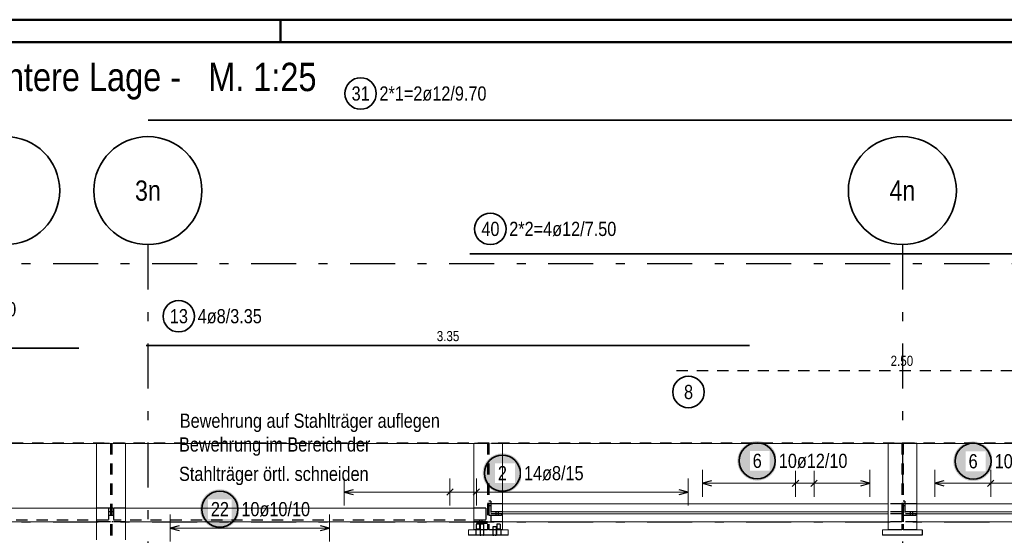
# Model space of a CAD drawing. Header units: millimetres. Extents: x -4 to 113, y -17 to 52.
# Tile 32 of 91: x 7.6 to 18.54, y 36.32 to 42.05. Entities that reach past the tile are written whole.
import ezdxf
from ezdxf.enums import TextEntityAlignment as Align

# ---------------------------------------------------------------- set-up
doc = ezdxf.new("R2010")
doc.units = ezdxf.units.MM
doc.linetypes.add('DASHDOTX2', pattern=[2, 1, -0.5, 0, -0.5])
doc.linetypes.add('HIDDEN', pattern=[0.375, 0.25, -0.125])
for name, color, linetype, lineweight in [('Achsen', 7, 'Continuous', 20), ('Mattenbewehrung', 7, 'Continuous', 20), ('Schraffuren', 7, 'Continuous', 20), ('Stabstahl', 7, 'Continuous', 20)]:
    doc.layers.add(name, color=color, linetype=linetype, lineweight=lineweight)
doc.styles.add('Arial Narrow', font='ARIALN.TTF')

msp = doc.modelspace()

# ---------------------------------------------------------------- hatches: boundary and pattern name
at = {"layer": 'Mattenbewehrung', "lineweight": 25, "true_color": 0xffffff}
msp.add_hatch(color=7, dxfattribs=at).paths.add_polyline_path([(13.184334, 37.011057), (13.184199, 37.018735), (13.183798, 37.026403), (13.183128, 37.034053), (13.182192, 37.041675), (13.180991, 37.04926), (13.179526, 37.056798), (13.177799, 37.06428), (13.175811, 37.071697), (13.173566, 37.079041), (13.171066, 37.086301), (13.168314, 37.09347), (13.165314, 37.100539), (13.162068, 37.107499), (13.158582, 37.114341), (13.154859, 37.121057), (13.150904, 37.127639), (13.146722, 37.134079), (13.142317, 37.14037), (13.137696, 37.146503), (13.132863, 37.15247), (13.127825, 37.158266), (13.122588, 37.163882), (13.117158, 37.169312), (13.111542, 37.174549), (13.105747, 37.179587), (13.099779, 37.184419), (13.093646, 37.189041), (13.087356, 37.193445), (13.080916, 37.197628), (13.074334, 37.201583), (13.067617, 37.205305), (13.060775, 37.208792), (13.053816, 37.212037), (13.046747, 37.215037), (13.039578, 37.217789), (13.032317, 37.220289), (13.024974, 37.222535), (13.017556, 37.224522), (13.010074, 37.226249), (13.002536, 37.227715), (12.994952, 37.228916), (12.98733, 37.229852), (12.97968, 37.230521), (12.972011, 37.230923), (12.964334, 37.231057), (12.956656, 37.230923), (12.948987, 37.230521), (12.941337, 37.229852), (12.933715, 37.228916), (12.926131, 37.227715), (12.918593, 37.226249), (12.911111, 37.224522), (12.903693, 37.222535), (12.89635, 37.220289), (12.889089, 37.217789), (12.88192, 37.215037), (12.874851, 37.212037), (12.867892, 37.208792), (12.86105, 37.205305), (12.854334, 37.201583), (12.847751, 37.197628), (12.841311, 37.193445), (12.835021, 37.189041), (12.828888, 37.184419), (12.82292, 37.179587), (12.817125, 37.174549), (12.811509, 37.169312), (12.806079, 37.163882), (12.800842, 37.158266), (12.795804, 37.15247), (12.790971, 37.146503), (12.78635, 37.14037), (12.781945, 37.134079), (12.777763, 37.127639), (12.773808, 37.121057), (12.770085, 37.114341), (12.766599, 37.107499), (12.763354, 37.100539), (12.760353, 37.09347), (12.757601, 37.086301), (12.755101, 37.079041), (12.752856, 37.071697), (12.750868, 37.06428), (12.749141, 37.056798), (12.747676, 37.04926), (12.746475, 37.041675), (12.745539, 37.034053), (12.744869, 37.026403), (12.744468, 37.018735), (12.744334, 37.011057), (12.744468, 37.003379), (12.744869, 36.995711), (12.745539, 36.988061), (12.746475, 36.980439), (12.747676, 36.972854), (12.749141, 36.965316), (12.750868, 36.957834), (12.752856, 36.950417), (12.755101, 36.943073), (12.757601, 36.935813), (12.760353, 36.928644), (12.763354, 36.921575), (12.766599, 36.914615), (12.770085, 36.907773), (12.773808, 36.901057), (12.777763, 36.894475), (12.781945, 36.888035), (12.78635, 36.881744), (12.790971, 36.875611), (12.795804, 36.869644), (12.800842, 36.863848), (12.806079, 36.858232), (12.811509, 36.852802), (12.817125, 36.847565), (12.82292, 36.842527), (12.828888, 36.837695), (12.835021, 36.833073), (12.841311, 36.828669), (12.847751, 36.824486), (12.854334, 36.820531), (12.86105, 36.816809), (12.867892, 36.813322), (12.874851, 36.810077), (12.88192, 36.807077), (12.889089, 36.804325), (12.89635, 36.801825), (12.903693, 36.799579), (12.911111, 36.797592), (12.918593, 36.795865), (12.926131, 36.794399), (12.933715, 36.793198), (12.941337, 36.792262), (12.948987, 36.791593), (12.956656, 36.791191), (12.964334, 36.791057), (12.972011, 36.791191), (12.97968, 36.791593), (12.98733, 36.792262), (12.994952, 36.793198), (13.002536, 36.794399), (13.010074, 36.795865), (13.017556, 36.797592), (13.024974, 36.799579), (13.032317, 36.801825), (13.039578, 36.804325), (13.046747, 36.807077), (13.053816, 36.810077), (13.060775, 36.813322), (13.067617, 36.816809), (13.074334, 36.820531), (13.080916, 36.824486), (13.087356, 36.828669), (13.093646, 36.833073), (13.099779, 36.837695), (13.105747, 36.842527), (13.111542, 36.847565), (13.117158, 36.852802), (13.122588, 36.858232), (13.127825, 36.863848), (13.132863, 36.869644), (13.137696, 36.875611), (13.142317, 36.881744), (13.146722, 36.888035), (13.150904, 36.894475), (13.154859, 36.901057), (13.158582, 36.907773), (13.162068, 36.914615), (13.165314, 36.921575), (13.168314, 36.928644), (13.171066, 36.935813), (13.173566, 36.943073), (13.175811, 36.950417), (13.177799, 36.957834), (13.179526, 36.965316), (13.180991, 36.972854), (13.182192, 36.980439), (13.183128, 36.988061), (13.183798, 36.995711)])
at = {"layer": 'Schraffuren', "lineweight": 25, "true_color": 0xffffff}
for points in [[(16.014753, 37.1479), (16.014619, 37.155578), (16.014217, 37.163246), (16.013548, 37.170896), (16.012612, 37.178518), (16.011411, 37.186102), (16.009946, 37.19364), (16.008218, 37.201123), (16.006231, 37.20854), (16.003986, 37.215883), (16.001485, 37.223144), (15.998734, 37.230313), (15.995733, 37.237382), (15.992488, 37.244341), (15.989002, 37.251183), (15.985279, 37.2579), (15.981324, 37.264482), (15.977141, 37.270922), (15.972737, 37.277212), (15.968115, 37.283345), (15.963283, 37.289313), (15.958245, 37.295108), (15.953008, 37.300725), (15.947578, 37.306154), (15.941962, 37.311392), (15.936166, 37.31643), (15.930199, 37.321262), (15.924066, 37.325883), (15.917776, 37.330288), (15.911335, 37.33447), (15.904753, 37.338425), (15.898037, 37.342148), (15.891195, 37.345634), (15.884235, 37.34888), (15.877167, 37.35188), (15.869998, 37.354632), (15.862737, 37.357132), (15.855393, 37.359377), (15.847976, 37.361365), (15.840494, 37.363092), (15.832956, 37.364557), (15.825371, 37.365759), (15.817749, 37.366695), (15.8101, 37.367364), (15.802431, 37.367766), (15.794753, 37.3679), (15.787075, 37.367766), (15.779407, 37.367364), (15.771757, 37.366695), (15.764135, 37.365759), (15.75655, 37.364557), (15.749013, 37.363092), (15.74153, 37.361365), (15.734113, 37.359377), (15.726769, 37.357132), (15.719509, 37.354632), (15.71234, 37.35188), (15.705271, 37.34888), (15.698311, 37.345634), (15.691469, 37.342148), (15.684753, 37.338425), (15.678171, 37.33447), (15.671731, 37.330288), (15.66544, 37.325883), (15.659308, 37.321262), (15.65334, 37.31643), (15.647544, 37.311392), (15.641928, 37.306154), (15.636498, 37.300725), (15.631261, 37.295108), (15.626223, 37.289313), (15.621391, 37.283345), (15.616769, 37.277212), (15.612365, 37.270922), (15.608183, 37.264482), (15.604228, 37.2579), (15.600505, 37.251183), (15.597018, 37.244341), (15.593773, 37.237382), (15.590773, 37.230313), (15.588021, 37.223144), (15.585521, 37.215883), (15.583276, 37.20854), (15.581288, 37.201123), (15.579561, 37.19364), (15.578095, 37.186102), (15.576894, 37.178518), (15.575958, 37.170896), (15.575289, 37.163246), (15.574887, 37.155578), (15.574753, 37.1479), (15.574887, 37.140222), (15.575289, 37.132553), (15.575958, 37.124903), (15.576894, 37.117282), (15.578095, 37.109697), (15.579561, 37.102159), (15.581288, 37.094677), (15.583276, 37.08726), (15.585521, 37.079916), (15.588021, 37.072655), (15.590773, 37.065486), (15.593773, 37.058418), (15.597018, 37.051458), (15.600505, 37.044616), (15.604228, 37.0379), (15.608183, 37.031317), (15.612365, 37.024877), (15.616769, 37.018587), (15.621391, 37.012454), (15.626223, 37.006486), (15.631261, 37.000691), (15.636498, 36.995075), (15.641928, 36.989645), (15.647544, 36.984408), (15.65334, 36.97937), (15.659308, 36.974537), (15.66544, 36.969916), (15.671731, 36.965511), (15.678171, 36.961329), (15.684753, 36.957374), (15.691469, 36.953651), (15.698311, 36.950165), (15.705271, 36.94692), (15.71234, 36.943919), (15.719509, 36.941167), (15.726769, 36.938667), (15.734113, 36.936422), (15.74153, 36.934435), (15.749013, 36.932707), (15.75655, 36.931242), (15.764135, 36.930041), (15.771757, 36.929105), (15.779407, 36.928436), (15.787075, 36.928034), (15.794753, 36.9279), (15.802431, 36.928034), (15.8101, 36.928436), (15.817749, 36.929105), (15.825371, 36.930041), (15.832956, 36.931242), (15.840494, 36.932707), (15.847976, 36.934435), (15.855393, 36.936422), (15.862737, 36.938667), (15.869998, 36.941167), (15.877167, 36.943919), (15.884235, 36.94692), (15.891195, 36.950165), (15.898037, 36.953651), (15.904753, 36.957374), (15.911335, 36.961329), (15.917776, 36.965511), (15.924066, 36.969916), (15.930199, 36.974537), (15.936166, 36.97937), (15.941962, 36.984408), (15.947578, 36.989645), (15.953008, 36.995075), (15.958245, 37.000691), (15.963283, 37.006486), (15.968115, 37.012454), (15.972737, 37.018587), (15.977141, 37.024877), (15.981324, 37.031317), (15.985279, 37.0379), (15.989002, 37.044616), (15.992488, 37.051458), (15.995733, 37.058418), (15.998734, 37.065486), (16.001485, 37.072655), (16.003986, 37.079916), (16.006231, 37.08726), (16.008218, 37.094677), (16.009946, 37.102159), (16.011411, 37.109697), (16.012612, 37.117282), (16.013548, 37.124903), (16.014217, 37.132553)], [(18.412567, 37.143223), (18.412433, 37.150901), (18.412031, 37.158569), (18.411362, 37.166219), (18.410426, 37.173841), (18.409225, 37.181426), (18.40776, 37.188964), (18.406032, 37.196446), (18.404045, 37.203863), (18.401799, 37.211207), (18.399299, 37.218467), (18.396547, 37.225636), (18.393547, 37.232705), (18.390302, 37.239665), (18.386816, 37.246507), (18.383093, 37.253223), (18.379138, 37.259805), (18.374955, 37.266245), (18.370551, 37.272536), (18.365929, 37.278668), (18.361097, 37.284636), (18.356059, 37.290432), (18.350822, 37.296048), (18.345392, 37.301478), (18.339776, 37.306715), (18.33398, 37.311753), (18.328013, 37.316585), (18.32188, 37.321207), (18.315589, 37.325611), (18.309149, 37.329794), (18.302567, 37.333749), (18.295851, 37.337471), (18.289009, 37.340958), (18.282049, 37.344203), (18.27498, 37.347203), (18.267811, 37.349955), (18.260551, 37.352455), (18.253207, 37.354701), (18.24579, 37.356688), (18.238308, 37.358415), (18.23077, 37.359881), (18.223185, 37.361082), (18.215563, 37.362018), (18.207913, 37.362687), (18.200245, 37.363089), (18.192567, 37.363223), (18.184889, 37.363089), (18.177221, 37.362687), (18.169571, 37.362018), (18.161949, 37.361082), (18.154364, 37.359881), (18.146826, 37.358415), (18.139344, 37.356688), (18.131927, 37.354701), (18.124583, 37.352455), (18.117323, 37.349955), (18.110154, 37.347203), (18.103085, 37.344203), (18.096125, 37.340958), (18.089283, 37.337471), (18.082567, 37.333749), (18.075985, 37.329794), (18.069545, 37.325611), (18.063254, 37.321207), (18.057122, 37.316585), (18.051154, 37.311753), (18.045358, 37.306715), (18.039742, 37.301478), (18.034312, 37.296048), (18.029075, 37.290432), (18.024037, 37.284636), (18.019205, 37.278668), (18.014583, 37.272536), (18.010179, 37.266245), (18.005996, 37.259805), (18.002041, 37.253223), (17.998319, 37.246507), (17.994832, 37.239665), (17.991587, 37.232705), (17.988587, 37.225636), (17.985835, 37.218467), (17.983335, 37.211207), (17.981089, 37.203863), (17.979102, 37.196446), (17.977375, 37.188964), (17.975909, 37.181426), (17.974708, 37.173841), (17.973772, 37.166219), (17.973103, 37.158569), (17.972701, 37.150901), (17.972567, 37.143223), (17.972701, 37.135545), (17.973103, 37.127877), (17.973772, 37.120227), (17.974708, 37.112605), (17.975909, 37.10502), (17.977375, 37.097482), (17.979102, 37.09), (17.981089, 37.082583), (17.983335, 37.075239), (17.985835, 37.067979), (17.988587, 37.060809), (17.991587, 37.053741), (17.994832, 37.046781), (17.998319, 37.039939), (18.002041, 37.033223), (18.005996, 37.026641), (18.010179, 37.020201), (18.014583, 37.01391), (18.019205, 37.007777), (18.024037, 37.00181), (18.029075, 36.996014), (18.034312, 36.990398), (18.039742, 36.984968), (18.045358, 36.979731), (18.051154, 36.974693), (18.057122, 36.969861), (18.063254, 36.965239), (18.069545, 36.960835), (18.075985, 36.956652), (18.082567, 36.952697), (18.089283, 36.948974), (18.096125, 36.945488), (18.103085, 36.942243), (18.110154, 36.939242), (18.117323, 36.936491), (18.124583, 36.933991), (18.131927, 36.931745), (18.139344, 36.929758), (18.146826, 36.92803), (18.154364, 36.926565), (18.161949, 36.925364), (18.169571, 36.924428), (18.177221, 36.923759), (18.184889, 36.923357), (18.192567, 36.923223), (18.200245, 36.923357), (18.207913, 36.923759), (18.215563, 36.924428), (18.223185, 36.925364), (18.23077, 36.926565), (18.238308, 36.92803), (18.24579, 36.929758), (18.253207, 36.931745), (18.260551, 36.933991), (18.267811, 36.936491), (18.27498, 36.939242), (18.282049, 36.942243), (18.289009, 36.945488), (18.295851, 36.948974), (18.302567, 36.952697), (18.309149, 36.956652), (18.315589, 36.960835), (18.32188, 36.965239), (18.328013, 36.969861), (18.33398, 36.974693), (18.339776, 36.979731), (18.345392, 36.984968), (18.350822, 36.990398), (18.356059, 36.996014), (18.361097, 37.00181), (18.365929, 37.007777), (18.370551, 37.01391), (18.374955, 37.020201), (18.379138, 37.026641), (18.383093, 37.033223), (18.386816, 37.039939), (18.390302, 37.046781), (18.393547, 37.053741), (18.396547, 37.060809), (18.399299, 37.067979), (18.401799, 37.075239), (18.404045, 37.082583), (18.406032, 37.09), (18.40776, 37.097482), (18.409225, 37.10502), (18.410426, 37.112605), (18.411362, 37.120227), (18.412031, 37.127877)], [(10.045743, 36.611285), (10.045609, 36.618963), (10.045207, 36.626631), (10.044538, 36.634281), (10.043602, 36.641903), (10.042401, 36.649487), (10.040936, 36.657025), (10.039208, 36.664508), (10.037221, 36.671925), (10.034976, 36.679269), (10.032475, 36.686529), (10.029724, 36.693698), (10.026723, 36.700767), (10.023478, 36.707727), (10.019992, 36.714569), (10.016269, 36.721285), (10.012314, 36.727867), (10.008131, 36.734307), (10.003727, 36.740598), (9.999105, 36.74673), (9.994273, 36.752698), (9.989235, 36.758494), (9.983998, 36.76411), (9.978568, 36.76954), (9.972952, 36.774777), (9.967156, 36.779815), (9.961189, 36.784647), (9.955056, 36.789269), (9.948766, 36.793673), (9.942325, 36.797855), (9.935743, 36.80181), (9.929027, 36.805533), (9.922185, 36.80902), (9.915225, 36.812265), (9.908157, 36.815265), (9.900988, 36.818017), (9.893727, 36.820517), (9.886383, 36.822762), (9.878966, 36.82475), (9.871484, 36.826477), (9.863946, 36.827943), (9.856361, 36.829144), (9.848739, 36.83008), (9.84109, 36.830749), (9.833421, 36.831151), (9.825743, 36.831285), (9.818065, 36.831151), (9.810397, 36.830749), (9.802747, 36.83008), (9.795125, 36.829144), (9.78754, 36.827943), (9.780003, 36.826477), (9.77252, 36.82475), (9.765103, 36.822762), (9.757759, 36.820517), (9.750499, 36.818017), (9.74333, 36.815265), (9.736261, 36.812265), (9.729301, 36.80902), (9.722459, 36.805533), (9.715743, 36.80181), (9.709161, 36.797855), (9.702721, 36.793673), (9.69643, 36.789269), (9.690298, 36.784647), (9.68433, 36.779815), (9.678534, 36.774777), (9.672918, 36.76954), (9.667488, 36.76411), (9.662251, 36.758494), (9.657213, 36.752698), (9.652381, 36.74673), (9.647759, 36.740598), (9.643355, 36.734307), (9.639172, 36.727867), (9.635217, 36.721285), (9.631495, 36.714569), (9.628008, 36.707727), (9.624763, 36.700767), (9.621763, 36.693698), (9.619011, 36.686529), (9.616511, 36.679269), (9.614266, 36.671925), (9.612278, 36.664508), (9.610551, 36.657025), (9.609085, 36.649487), (9.607884, 36.641903), (9.606948, 36.634281), (9.606279, 36.626631), (9.605877, 36.618963), (9.605743, 36.611285), (9.605877, 36.603607), (9.606279, 36.595938), (9.606948, 36.588289), (9.607884, 36.580667), (9.609085, 36.573082), (9.610551, 36.565544), (9.612278, 36.558062), (9.614266, 36.550645), (9.616511, 36.543301), (9.619011, 36.53604), (9.621763, 36.528871), (9.624763, 36.521803), (9.628008, 36.514843), (9.631495, 36.508001), (9.635217, 36.501285), (9.639172, 36.494703), (9.643355, 36.488262), (9.647759, 36.481972), (9.652381, 36.475839), (9.657213, 36.469872), (9.662251, 36.464076), (9.667488, 36.45846), (9.672918, 36.45303), (9.678534, 36.447793), (9.68433, 36.442755), (9.690298, 36.437923), (9.69643, 36.433301), (9.702721, 36.428897), (9.709161, 36.424714), (9.715743, 36.420759), (9.722459, 36.417036), (9.729301, 36.41355), (9.736261, 36.410305), (9.74333, 36.407304), (9.750499, 36.404552), (9.757759, 36.402052), (9.765103, 36.399807), (9.77252, 36.39782), (9.780003, 36.396092), (9.78754, 36.394627), (9.795125, 36.393426), (9.802747, 36.39249), (9.810397, 36.391821), (9.818065, 36.391419), (9.825743, 36.391285), (9.833421, 36.391419), (9.84109, 36.391821), (9.848739, 36.39249), (9.856361, 36.393426), (9.863946, 36.394627), (9.871484, 36.396092), (9.878966, 36.39782), (9.886383, 36.399807), (9.893727, 36.402052), (9.900988, 36.404552), (9.908157, 36.407304), (9.915225, 36.410305), (9.922185, 36.41355), (9.929027, 36.417036), (9.935743, 36.420759), (9.942325, 36.424714), (9.948766, 36.428897), (9.955056, 36.433301), (9.961189, 36.437923), (9.967156, 36.442755), (9.972952, 36.447793), (9.978568, 36.45303), (9.983998, 36.45846), (9.989235, 36.464076), (9.994273, 36.469872), (9.999105, 36.475839), (10.003727, 36.481972), (10.008131, 36.488262), (10.012314, 36.494703), (10.016269, 36.501285), (10.019992, 36.508001), (10.023478, 36.514843), (10.026723, 36.521803), (10.029724, 36.528871), (10.032475, 36.53604), (10.034976, 36.543301), (10.037221, 36.550645), (10.039208, 36.558062), (10.040936, 36.565544), (10.042401, 36.573082), (10.043602, 36.580667), (10.044538, 36.588289), (10.045207, 36.595938)]]:
    msp.add_hatch(color=7, dxfattribs=at).paths.add_polyline_path(points)

# ---------------------------------------------------------------- linework, layer by layer
at = {"color": 4, "linetype": 'Continuous', "lineweight": 50}
for p, q in [((105, 42.05), (0, 42.05)), ((104.75, 41.8), (1, 41.8))]:
    msp.add_line(p, q, dxfattribs=at)
at = {"color": 4, "linetype": 'Continuous', "lineweight": 50, "ltscale": 0.2}
msp.add_line((10.5, 42.05), (10.5, 41.8), dxfattribs=at)
at = {"color": 7, "linetype": 'Continuous', "lineweight": 18}
for p, q in [((8.45775, 37.340203), (4.76523, 37.340203)), ((8.45775, 37.344906), (8.45775, 36.270202)), ((8.77775, 37.344906), (8.77775, 36.270202)), ((12.646957, 37.344906), (12.646957, 36.380203)), ((17.248144, 37.340203), (12.966957, 37.340203)), ((17.248144, 37.344906), (17.248144, 36.380203)), ((17.568144, 37.344906), (17.568144, 36.380203)), ((21.848144, 37.340203), (17.568144, 37.340203)), ((17.248144, 36.670203), (12.966957, 36.670203)), ((21.848144, 36.670203), (17.568144, 36.670203)), ((8.45775, 36.620203), (4.74623, 36.620203)), ((17.248144, 36.581242), (12.966957, 36.581222)), ((17.248144, 36.559203), (12.966957, 36.559203)), ((21.848144, 36.581264), (17.568144, 36.581244)), ((21.848144, 36.559203), (17.568144, 36.559203)), ((8.45775, 36.470203), (4.74623, 36.470203)), ((17.248144, 36.470203), (12.966957, 36.470203)), ((21.848144, 36.470203), (17.568144, 36.470203)), ((12.646957, 36.380203), (12.586957, 36.380203)), ((12.586957, 36.380203), (12.586957, 36.320203)), ((13.026957, 36.380203), (12.966957, 36.380203)), ((13.026957, 36.380203), (13.026957, 36.320203)), ((17.248144, 36.380203), (17.187417, 36.380203)), ((17.187417, 36.380203), (17.187417, 36.320203)), ((17.627417, 36.380203), (17.568144, 36.380203))]:
    msp.add_line(p, q, dxfattribs=at)
at = {"color": 3, "linetype": 'HIDDEN', "lineweight": 25, "ltscale": 0.5}
for p, q in [((8.60025, 37.340203), (8.45775, 37.340203)), ((8.60025, 37.344906), (8.60025, 37.340203)), ((8.61025, 37.344906), (8.61025, 36.270202)), ((8.62525, 37.344906), (8.62525, 36.270202)), ((8.63525, 37.344906), (8.63525, 37.340203)), ((8.77775, 37.340203), (8.63525, 37.340203)), ((12.779457, 37.340203), (12.646957, 37.340203)), ((12.779457, 37.344906), (12.779457, 37.340203)), ((12.799457, 37.344906), (12.799457, 36.380203)), ((12.814457, 37.344906), (12.814457, 36.380203)), ((12.834457, 37.344906), (12.834457, 37.340203)), ((12.966957, 37.340203), (12.834457, 37.340203)), ((17.401044, 37.340203), (17.248144, 37.340203)), ((17.400644, 37.344906), (17.400644, 36.380203)), ((17.401044, 37.344906), (17.401044, 37.340203)), ((17.415244, 37.344906), (17.415244, 37.340203)), ((17.568144, 37.340203), (17.415244, 37.340203)), ((17.415644, 37.344906), (17.415644, 36.380203)), ((12.814457, 36.672203), (12.799457, 36.672203)), ((12.814457, 36.646203), (12.799457, 36.646203)), ((12.834457, 36.699203), (12.814457, 36.699203)), ((12.834457, 36.672203), (12.814457, 36.672203)), ((12.834457, 36.646203), (12.814457, 36.646203)), ((12.834457, 36.699203), (12.834457, 36.539203)), ((12.966957, 36.670203), (12.834457, 36.670203)), ((17.401044, 36.670203), (17.248144, 36.670203)), ((17.415644, 36.672203), (17.400644, 36.672203)), ((17.415644, 36.646203), (17.400644, 36.646203)), ((17.401044, 36.670203), (17.401044, 36.581203)), ((17.568144, 36.670203), (17.415244, 36.670203)), ((17.415244, 36.670203), (17.415244, 36.581203)), ((17.435644, 36.699203), (17.415644, 36.699203)), ((17.435644, 36.672203), (17.415644, 36.672203)), ((17.435644, 36.646203), (17.415644, 36.646203)), ((17.435644, 36.699203), (17.435644, 36.539203)), ((8.59025, 36.620203), (8.45775, 36.620203)), ((8.59025, 36.620203), (8.59025, 36.487203)), ((8.61025, 36.620203), (8.59025, 36.620203)), ((8.61025, 36.581202), (8.59025, 36.581201)), ((8.61025, 36.539202), (8.59025, 36.539201)), ((8.62525, 36.581202), (8.61025, 36.581202)), ((8.62525, 36.539202), (8.61025, 36.539202)), ((8.64525, 36.620203), (8.62525, 36.620203)), ((8.64525, 36.581202), (8.62525, 36.581202)), ((8.64525, 36.539202), (8.62525, 36.539202)), ((8.64525, 36.620203), (8.64525, 36.487203)), ((8.77775, 36.620203), (8.64525, 36.620203)), ((12.779457, 36.620203), (12.646957, 36.620203)), ((12.779457, 36.620203), (12.779457, 36.470203)), ((12.834457, 36.539221), (12.814457, 36.539221)), ((12.966957, 36.581222), (12.834457, 36.581221)), ((12.954457, 36.559203), (12.834457, 36.559203)), ((12.954457, 36.539222), (12.834457, 36.539221)), ((12.834457, 36.539203), (12.834457, 36.470203)), ((12.891457, 36.581203), (12.891457, 36.559203)), ((12.891457, 36.559203), (12.891457, 36.539203)), ((12.917457, 36.581203), (12.917457, 36.559203)), ((12.917457, 36.559203), (12.917457, 36.539203)), ((12.966957, 36.559203), (12.954457, 36.559203)), ((12.954457, 36.559203), (12.954457, 36.539203)), ((17.401044, 36.581243), (17.248144, 36.581242)), ((17.401044, 36.559203), (17.248144, 36.559203)), ((17.401044, 36.581203), (17.401044, 36.559203)), ((17.401044, 36.559203), (17.401044, 36.470203)), ((17.568144, 36.581244), (17.415244, 36.581243)), ((17.415244, 36.581203), (17.415244, 36.559203)), ((17.568144, 36.559203), (17.415244, 36.559203)), ((17.415244, 36.559203), (17.415244, 36.470203)), ((17.435644, 36.539243), (17.415644, 36.539243)), ((17.555644, 36.539243), (17.435644, 36.539243)), ((17.492644, 36.581203), (17.492644, 36.559203)), ((17.492644, 36.559203), (17.492644, 36.539203)), ((17.518644, 36.581203), (17.518644, 36.559203)), ((17.518644, 36.559203), (17.518644, 36.539203)), ((17.555644, 36.559203), (17.555644, 36.539203)), ((8.59025, 36.487203), (4.72623, 36.487203)), ((8.59025, 36.470203), (8.45775, 36.470203)), ((8.61025, 36.470203), (8.59025, 36.470203)), ((8.64525, 36.470203), (8.62525, 36.470203)), ((8.77775, 36.470203), (8.64525, 36.470203)), ((12.679457, 36.470203), (12.646957, 36.470203)), ((12.674081, 36.444203), (12.672609, 36.444203)), ((12.672609, 36.444203), (12.672609, 36.390203)), ((12.678274, 36.444203), (12.674081, 36.444203)), ((12.684548, 36.444203), (12.678274, 36.444203)), ((12.779457, 36.470203), (12.679457, 36.470203)), ((12.679457, 36.470203), (12.679457, 36.450203)), ((12.799457, 36.450203), (12.679457, 36.450203)), ((12.69195, 36.444203), (12.684548, 36.444203)), ((12.699351, 36.444203), (12.69195, 36.444203)), ((12.705625, 36.444203), (12.699351, 36.444203)), ((12.709818, 36.444203), (12.705625, 36.444203)), ((12.708818, 36.487203), (12.708818, 36.470203)), ((12.708818, 36.470203), (12.708818, 36.450203)), ((12.71129, 36.444203), (12.709818, 36.444203)), ((12.71129, 36.444203), (12.71129, 36.390203)), ((12.719089, 36.444203), (12.717617, 36.444203)), ((12.717617, 36.444203), (12.717617, 36.320202)), ((12.723282, 36.444203), (12.719089, 36.444203)), ((12.729556, 36.444203), (12.723282, 36.444203)), ((12.736958, 36.444203), (12.729556, 36.444203)), ((12.734818, 36.487203), (12.734818, 36.470203)), ((12.734818, 36.470203), (12.734818, 36.450203)), ((12.744359, 36.444203), (12.736958, 36.444203)), ((12.750633, 36.444203), (12.744359, 36.444203)), ((12.754826, 36.444203), (12.750633, 36.444203)), ((12.756298, 36.444203), (12.754826, 36.444203)), ((12.756298, 36.444203), (12.756298, 36.320202)), ((12.799457, 36.470203), (12.779457, 36.470203)), ((12.966957, 36.470203), (12.834457, 36.470203)), ((12.904081, 36.444203), (12.902609, 36.444203)), ((12.902609, 36.444203), (12.902609, 36.390203)), ((12.908274, 36.444203), (12.904081, 36.444203)), ((12.914548, 36.444203), (12.908274, 36.444203)), ((12.92195, 36.444203), (12.914548, 36.444203)), ((12.929351, 36.444203), (12.92195, 36.444203)), ((12.935625, 36.444203), (12.929351, 36.444203)), ((12.939818, 36.444203), (12.935625, 36.444203)), ((12.94129, 36.444203), (12.939818, 36.444203)), ((12.94129, 36.444203), (12.94129, 36.390203)), ((17.401044, 36.470203), (17.248144, 36.470203)), ((17.568144, 36.470203), (17.415244, 36.470203)), ((12.763457, 36.380203), (12.646957, 36.380203)), ((12.66795, 36.380203), (12.66795, 36.320203)), ((12.674081, 36.390203), (12.672609, 36.390203)), ((12.678274, 36.390203), (12.674081, 36.390203)), ((12.684548, 36.390203), (12.678274, 36.390203)), ((12.69195, 36.390203), (12.684548, 36.390203)), ((12.699351, 36.390203), (12.69195, 36.390203)), ((12.705625, 36.390203), (12.699351, 36.390203)), ((12.709818, 36.390203), (12.705625, 36.390203)), ((12.71129, 36.390203), (12.709818, 36.390203)), ((12.715957, 36.380203), (12.715958, 36.320203)), ((12.717617, 36.320215), (12.719089, 36.320214)), ((12.719089, 36.320206), (12.723282, 36.320206)), ((12.750633, 36.320206), (12.754826, 36.320206)), ((12.754826, 36.320212), (12.756298, 36.320212)), ((12.754826, 36.320206), (12.756298, 36.320205)), ((12.774582, 36.380203), (12.763457, 36.380203)), ((12.784618, 36.380203), (12.774582, 36.380203)), ((12.792582, 36.380203), (12.784618, 36.380203)), ((12.797695, 36.380203), (12.792582, 36.380203)), ((12.799457, 36.380203), (12.797695, 36.380203)), ((12.816219, 36.380203), (12.814457, 36.380203)), ((12.821333, 36.380203), (12.816219, 36.380203)), ((12.829297, 36.380203), (12.821333, 36.380203)), ((12.839333, 36.380203), (12.829297, 36.380203)), ((12.850457, 36.380203), (12.839333, 36.380203)), ((12.966957, 36.380203), (12.850457, 36.380203)), ((12.859089, 36.415756), (12.857617, 36.415756)), ((12.857617, 36.415756), (12.857617, 36.320203)), ((12.857617, 36.320212), (12.859089, 36.320212)), ((12.857617, 36.320206), (12.859089, 36.320206)), ((12.863282, 36.415756), (12.859089, 36.415756)), ((12.859089, 36.320204), (12.863282, 36.320204)), ((12.869556, 36.415756), (12.863282, 36.415756)), ((12.863282, 36.320204), (12.869556, 36.320204)), ((12.876958, 36.415756), (12.869556, 36.415756)), ((12.884359, 36.415756), (12.876958, 36.415756)), ((12.890633, 36.415756), (12.884359, 36.415756)), ((12.884359, 36.320205), (12.890633, 36.320205)), ((12.894826, 36.415756), (12.890633, 36.415756)), ((12.894826, 36.320203), (12.890633, 36.320203)), ((12.890633, 36.320203), (12.894826, 36.320203)), ((12.896298, 36.415756), (12.894826, 36.415756)), ((12.894826, 36.320215), (12.896298, 36.320215)), ((12.894826, 36.320203), (12.896298, 36.320203)), ((12.896298, 36.415756), (12.896298, 36.320203)), ((12.897957, 36.380203), (12.897958, 36.320203)), ((12.904081, 36.390203), (12.902609, 36.390203)), ((12.908274, 36.390203), (12.904081, 36.390203)), ((12.914548, 36.390203), (12.908274, 36.390203)), ((12.92195, 36.390203), (12.914548, 36.390203)), ((12.929351, 36.390203), (12.92195, 36.390203)), ((12.935625, 36.390203), (12.929351, 36.390203)), ((12.939818, 36.390203), (12.935625, 36.390203)), ((12.94129, 36.390203), (12.939818, 36.390203)), ((12.94595, 36.380203), (12.94595, 36.320203)), ((17.364644, 36.380203), (17.248144, 36.380203)), ((17.375769, 36.380203), (17.364644, 36.380203)), ((17.385804, 36.380203), (17.375769, 36.380203)), ((17.393769, 36.380203), (17.385804, 36.380203)), ((17.398882, 36.380203), (17.393769, 36.380203)), ((17.400644, 36.380203), (17.398882, 36.380203)), ((17.417406, 36.380203), (17.415644, 36.380203)), ((17.42252, 36.380203), (17.417406, 36.380203)), ((17.430484, 36.380203), (17.42252, 36.380203)), ((17.44052, 36.380203), (17.430484, 36.380203)), ((17.451644, 36.380203), (17.44052, 36.380203)), ((17.568144, 36.380203), (17.451644, 36.380203))]:
    msp.add_line(p, q, dxfattribs=at)
at = {"color": 3, "linetype": 'Continuous', "lineweight": 25}
for p, q in [((13.026957, 36.320204), (12.586957, 36.320201)), ((17.627417, 36.320238), (17.187417, 36.320235)), ((17.627417, 36.380203), (17.627417, 36.320203))]:
    msp.add_line(p, q, dxfattribs=at)
at = {"layer": 'Achsen', "color": 3, "linetype": 'DASHDOTX2', "lineweight": 25, "ltscale": 0.5}
for p, q in [((9.027324, 39.55094), (9.027324, -0.69339)), ((17.407324, 39.55094), (17.407324, -0.69339)), ((3.573324, 39.340196), (49.410516, 39.340196)), ((3.573324, 36.470196), (49.410516, 36.470196))]:
    msp.add_line(p, q, dxfattribs=at)
at = {"layer": 'Achsen', "color": 2, "linetype": 'Continuous', "lineweight": 35}
for centre in [(7.447324, 40.15094), (9.027324, 40.15094), (17.407324, 40.15094)]:
    msp.add_circle(centre, 0.6, dxfattribs=at)
at = {"layer": 'Mattenbewehrung', "color": 2, "linetype": 'Continuous', "lineweight": 35, "ltscale": 0.5}
for p, q in [((12.601094, 39.44752), (27.601094, 39.44752)), ((9.009478, 38.428277), (15.708833, 38.428277))]:
    msp.add_line(p, q, dxfattribs=at)
at = {"layer": 'Mattenbewehrung', "color": 3, "linetype": 'HIDDEN', "lineweight": 25, "ltscale": 0.5}
msp.add_line((14.900218, 38.153033), (19.900218, 38.153033), dxfattribs=at)
at = {"layer": 'Mattenbewehrung', "color": 5, "linetype": 'Continuous', "lineweight": 18, "ltscale": 0.5}
for p, q in [((11.20653, 36.95), (11.20653, 36.65)), ((12.382045, 36.95), (12.382045, 36.65)), ((12.675924, 36.95), (12.675924, 36.65)), ((15.026955, 36.65), (15.026955, 36.95)), ((11.20653, 36.8), (15.026955, 36.8))]:
    msp.add_line(p, q, dxfattribs=at)
at = {"layer": 'Mattenbewehrung', "color": 3, "linetype": 'Continuous', "lineweight": 25, "ltscale": 0.5}
for p, q in [((11.30653, 36.826795), (11.20653, 36.8)), ((11.20653, 36.8), (11.30653, 36.773205)), ((12.4174, 36.835355), (12.34669, 36.764645)), ((12.711279, 36.835355), (12.640569, 36.764645)), ((15.026955, 36.8), (14.926955, 36.826795)), ((14.926955, 36.773205), (15.026955, 36.8))]:
    msp.add_line(p, q, dxfattribs=at)
at = {"layer": 'Mattenbewehrung', "color": 2, "linetype": 'Continuous', "lineweight": 35, "ltscale": 0.5}
for centre, radius in [((12.830733, 39.725116), 0.175), ((9.37027, 38.755159), 0.175), ((15.03155, 37.91293), 0.175), ((12.964334, 37.011057), 0.2)]:
    msp.add_circle(centre, radius, dxfattribs=at)
at = {"layer": 'Schraffuren', "color": 2, "linetype": 'Continuous', "lineweight": 35, "ltscale": 0.5}
msp.add_line((5.860528, 38.400663), (8.260528, 38.400663), dxfattribs=at)
at = {"layer": 'Schraffuren', "color": 5, "linetype": 'Continuous', "lineweight": 18, "ltscale": 0.5}
for p, q in [((15.187417, 37.0479), (15.187417, 36.7479)), ((16.220238, 37.0479), (16.220238, 36.7479)), ((16.426802, 37.0479), (16.426802, 36.7479)), ((17.046495, 36.7479), (17.046495, 37.0479)), ((17.76834, 37.0479), (17.76834, 36.7479)), ((18.388033, 36.7479), (18.388033, 37.0479)), ((15.187417, 36.8979), (17.046495, 36.8979)), ((19.627417, 36.8979), (17.76834, 36.8979)), ((9.272771, 36.55), (9.272771, 36.25)), ((11.045778, 36.25), (11.045778, 36.55))]:
    msp.add_line(p, q, dxfattribs=at)
at = {"layer": 'Schraffuren', "color": 3, "linetype": 'Continuous', "lineweight": 25, "ltscale": 0.5}
for p, q in [((15.287417, 36.924695), (15.187417, 36.8979)), ((15.187417, 36.8979), (15.287417, 36.871105)), ((16.255593, 36.933255), (16.184883, 36.862544)), ((16.462158, 36.933255), (16.391447, 36.862544)), ((17.046495, 36.8979), (16.946495, 36.924695)), ((16.946495, 36.871105), (17.046495, 36.8979)), ((17.86834, 36.924695), (17.76834, 36.8979)), ((17.76834, 36.8979), (17.86834, 36.871105)), ((18.352677, 36.862544), (18.423388, 36.933255)), ((9.372771, 36.426795), (9.272771, 36.4)), ((11.045778, 36.4), (10.945778, 36.426795)), ((9.272771, 36.4), (9.372771, 36.373205)), ((10.945778, 36.373205), (11.045778, 36.4))]:
    msp.add_line(p, q, dxfattribs=at)
at = {"layer": 'Schraffuren', "color": 2, "linetype": 'Continuous', "lineweight": 35, "ltscale": 0.5}
for centre in [(15.794753, 37.1479), (18.192567, 37.143223), (9.825743, 36.611285)]:
    msp.add_circle(centre, 0.2, dxfattribs=at)
at = {"layer": 'Stabstahl', "color": 2, "linetype": 'Continuous', "lineweight": 35, "ltscale": 0.5}
msp.add_line((28.430587, 40.932895), (9.030587, 40.932895), dxfattribs=at)
msp.add_circle((11.389051, 41.229638), 0.175, dxfattribs=at)

# ---------------------------------------------------------------- texts
at = {"color": 1, "lineweight": 70, "style": 'Arial Narrow'}
msp.add_text('Decke ü. EG Achse 2n - 7n  - Untere Lage -   M. 1:25', height=0.315, dxfattribs=at).set_placement((2.395641, 41.256254))
at = {"color": 2, "lineweight": 35, "style": 'Arial Narrow'}
msp.add_text('Stahlträger örtl. schneiden', height=0.1575, dxfattribs=at).set_placement((9.372809, 36.924849))
at = {"color": 2, "lineweight": 35, "insert": (9.372809, 37.203519), "char_height": 0.1575, "attachment_point": 7, "line_spacing_factor": 0.9, "style": 'Arial Narrow', "bg_fill": 3, "box_fill_scale": 1.2, "bg_fill_color": 256, "bg_fill_true_color": 13158600, "bg_fill_transparency": 0}
msp.add_mtext('Bewehrung im Bereich der', dxfattribs=at)
at = {"layer": 'Achsen', "color": 4, "lineweight": 50, "style": 'Arial Narrow'}
for s, p in [('3n', (9.027324, 40.15094)), ('4n', (17.407324, 40.15094))]:
    msp.add_text(s, height=0.225, dxfattribs=at).set_placement(p, align=Align.MIDDLE_CENTER)
at = {"layer": 'Mattenbewehrung', "color": 2, "lineweight": 35, "char_height": 0.1575, "attachment_point": 1, "line_spacing_factor": 0.9, "style": 'Arial Narrow'}
for s, insert in [('2*2=4ø12/7.50', (13.040733, 39.803866)), ('40', (12.731508, 39.803866)), ('13', (9.271045, 38.833909)), ('4ø8/3.35', (9.58027, 38.833909)), ('8', (14.981938, 37.99168))]:
    msp.add_mtext(s, dxfattribs=dict(at, insert=insert))
at = {"layer": 'Mattenbewehrung', "color": 3, "lineweight": 25, "char_height": 0.1125, "attachment_point": 1, "line_spacing_factor": 0.9, "style": 'Arial Narrow'}
for s, insert in [('3.35', (12.235405, 38.590777)), ('2.50', (17.276468, 38.315533))]:
    msp.add_mtext(s, dxfattribs=dict(at, insert=insert))
at = {"layer": 'Mattenbewehrung', "color": 2, "lineweight": 35, "insert": (10.280995, 35.674864), "char_height": 0.1575, "attachment_point": 1, "rotation": 90, "line_spacing_factor": 0.9, "style": 'Arial Narrow', "bg_fill": 3, "box_fill_scale": 1.2, "bg_fill_color": 256, "bg_fill_true_color": 13158600, "bg_fill_transparency": 0}
msp.add_mtext('4ø8/15', dxfattribs=at)
at = {"layer": 'Schraffuren', "color": 2, "lineweight": 35, "insert": (6.175146, 38.91096), "char_height": 0.1575, "attachment_point": 1, "line_spacing_factor": 0.9, "style": 'Arial Narrow'}
msp.add_mtext('2*10=20ø10/1.20', dxfattribs=at)
at = {"layer": 'Stabstahl', "color": 2, "lineweight": 35, "char_height": 0.1575, "attachment_point": 1, "line_spacing_factor": 0.9, "style": 'Arial Narrow'}
for s, insert in [('31', (11.289826, 41.308388)), ('2*1=2ø12/9.70', (11.599051, 41.308388))]:
    msp.add_mtext(s, dxfattribs=dict(at, insert=insert))

# ---------------------------------------------------------------- next in the draw order: linework, layer by layer
at = {"color": 2, "linetype": 'HIDDEN', "lineweight": 35, "ltscale": 0.5}
msp.add_line((45.667387, 37.344906), (4.22623, 37.344906), dxfattribs=at)
at = {"color": 7, "linetype": 'Continuous', "lineweight": 18}
msp.add_line((12.646957, 37.340203), (8.77775, 37.340203), dxfattribs=at)
at = {"layer": 'Schraffuren', "color": 5, "linetype": 'Continuous', "lineweight": 18, "ltscale": 0.5}
msp.add_line((11.045778, 36.4), (9.272771, 36.4), dxfattribs=at)

# ---------------------------------------------------------------- next in the draw order: texts
at = {"layer": 'Mattenbewehrung', "color": 2, "lineweight": 35, "char_height": 0.1575, "attachment_point": 1, "line_spacing_factor": 0.9, "style": 'Arial Narrow', "bg_fill": 3, "box_fill_scale": 1.2, "bg_fill_color": 256, "bg_fill_true_color": 13158600, "bg_fill_transparency": 0}
for s, insert in [('2', (12.914721, 37.089807)), ('14ø8/15', (13.204334, 37.089807))]:
    msp.add_mtext(s, dxfattribs=dict(at, insert=insert))
at = {"layer": 'Schraffuren', "color": 2, "lineweight": 35, "style": 'Arial Narrow'}
msp.add_text('Bewehrung auf Stahlträger auflegen', height=0.1575, dxfattribs=at).set_placement((9.381773, 37.514974))
at = {"layer": 'Schraffuren', "color": 2, "lineweight": 35, "char_height": 0.1575, "attachment_point": 1, "line_spacing_factor": 0.9, "style": 'Arial Narrow', "bg_fill": 3, "box_fill_scale": 1.2, "bg_fill_color": 256, "bg_fill_true_color": 13158600, "bg_fill_transparency": 0}
for s, insert in [('6', (15.745141, 37.22665)), ('10ø12/10', (16.034753, 37.22665)), ('6', (18.142955, 37.221973)), ('10ø12/10', (18.432567, 37.221973)), ('22', (9.726518, 36.690035)), ('10ø10/10', (10.065743, 36.690035))]:
    msp.add_mtext(s, dxfattribs=dict(at, insert=insert))

# ---------------------------------------------------------------- next in the draw order: linework, layer by layer
at = {"color": 7, "linetype": 'Continuous', "lineweight": 18}
for p, q in [((12.966957, 37.344906), (12.966957, 36.380203)), ((12.646957, 36.620203), (8.77775, 36.620203)), ((12.646957, 36.470203), (8.77775, 36.470203))]:
    msp.add_line(p, q, dxfattribs=at)
at = {"color": 3, "linetype": 'HIDDEN', "lineweight": 25, "ltscale": 0.5}
msp.add_line((12.779457, 36.487203), (8.64525, 36.487203), dxfattribs=at)

doc.saveas('drawing.dxf')
